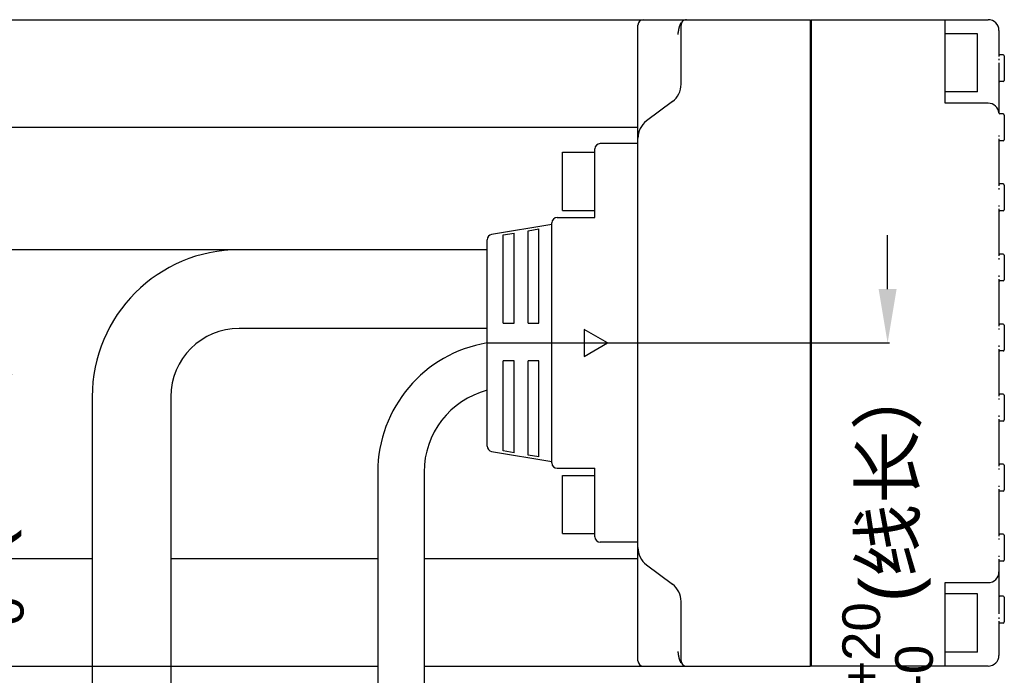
# Model space of a CAD drawing. Header units: millimetres. Extents: x 2798 to 3316, y 1544 to 1917.
# Tile 15 of 20: x 2905 to 2997, y 1642 to 1703. Entities that reach past the tile are written whole.
import ezdxf

# ---------------------------------------------------------------- set-up
doc = ezdxf.new("R2010")
doc.units = ezdxf.units.MM
doc.styles.get("Standard").update_dxf_attribs({"font": 'arial_0.ttf'})
doc.dimstyles.get("Standard").update_dxf_attribs({"dimtxt": 5, "dimasz": 5, "dimexe": 0.18, "dimexo": 0.0625, "dimgap": 0.09, "dimtad": 0, "dimdec": 1, "dimzin": 0, "dimdsep": 46, "dimtxsty": 'Standard', "dimblk2": 'NONE', "dimcen": 0.09, "dimadec": 0, "dimazin": 0, "dimtfac": 1, "dimtdec": 1, "dimtofl": 0, "dimtmove": 0, "dimatfit": 3, "dimfxl": 1, "dimtolj": 1, "dimtzin": 0, "dimarcsym": 0})

# ---------------------------------------------------------------- blocks, each defined once
blk = doc.blocks.new('*D292')
at = {"color": 0, "lineweight": -2}
for p, q in [((2985.979, 1678.283), (2985.979, 1683.283)), ((2948.872, 1673.283), (2986.159, 1673.283)), ((2946.145, 1629.081), (2986.159, 1629.081)), ((2985.979, 1624.081), (2985.979, 1619.081))]:
    blk.add_line(p, q, dxfattribs=at)
at = {"color": 0}
for points in [[(2985.146, 1678.283), (2986.813, 1678.283), (2985.979, 1673.283)], [(2986.813, 1624.081), (2985.146, 1624.081), (2985.979, 1629.081)]]:
    blk.add_solid(points, dxfattribs=at)
at = {"layer": 'Defpoints', "color": 0}
for p in [(2948.809, 1673.283), (2946.083, 1629.081), (2985.979, 1629.081)]:
    blk.add_point(p, dxfattribs=at)
at = {"color": 0, "insert": (2985.979, 1650.629), "char_height": 5, "attachment_point": 5, "rotation": 90}
blk.add_mtext('\\A1;\\fArial|b0|i0|c0|p34;500{\\H0.7x;\\S+20^ -0;}(\\f宋体|b0|i0|c134|p34;线长）', dxfattribs=at)
blk = doc.blocks.new('_None')
blk = doc.blocks.new('*D293')
at = {"color": 0, "lineweight": -2}
for p, q in [((2948.747, 1681.933), (2901.41, 1681.933)), ((2901.59, 1676.933), (2901.59, 1674.774)), ((2901.59, 1633.283), (2901.59, 1635.441)), ((2912.016, 1628.283), (2901.41, 1628.283))]:
    blk.add_line(p, q, dxfattribs=at)
at = {"color": 0}
for points in [[(2902.423, 1676.933), (2900.756, 1676.933), (2901.59, 1681.933)], [(2900.756, 1633.283), (2902.423, 1633.283), (2901.59, 1628.283)]]:
    blk.add_solid(points, dxfattribs=at)
at = {"layer": 'Defpoints', "color": 0}
for p in [(2901.59, 1681.933), (2948.809, 1681.933), (2912.078, 1628.283)]:
    blk.add_point(p, dxfattribs=at)
at = {"color": 0, "insert": (2901.59, 1655.108), "char_height": 5, "attachment_point": 5, "rotation": 90}
blk.add_mtext('\\A1;\\fArial|b0|i0|c0|p34;500{\\H0.7x;\\S+20^ -0;}(\\f宋体|b0|i0|c134|p34;线长）', dxfattribs=at)

msp = doc.modelspace()

# ---------------------------------------------------------------- linework, layer by layer
at = {"color": 7, "linetype": 'Continuous'}
for p, q in [((2869.309, 1703.283), (2978.809, 1703.283)), ((2962.809, 1643.783), (2962.809, 1702.783)), ((2966.778, 1702.967), (2966.772, 1702.955)), ((2966.809, 1697.283), (2966.809, 1702.783)), ((2978.809, 1703.183), (2978.909, 1703.283)), ((2978.809, 1643.283), (2978.809, 1703.283)), ((2978.909, 1703.283), (2995.309, 1703.283)), ((2978.909, 1643.283), (2978.909, 1703.283)), ((2991.309, 1695.533), (2991.309, 1703.283)), ((2966.516, 1701.985), (2966.509, 1701.923)), ((2966.52, 1702.017), (2966.516, 1701.985)), ((2966.525, 1702.051), (2966.52, 1702.017)), ((2966.529, 1702.086), (2966.525, 1702.051)), ((2966.535, 1702.122), (2966.529, 1702.086)), ((2966.54, 1702.159), (2966.535, 1702.122)), ((2994.309, 1701.983), (2991.309, 1701.983)), ((2994.309, 1696.583), (2994.309, 1701.983)), ((2996.309, 1702.283), (2996.309, 1699.852)), ((2996.709, 1700.033), (2996.409, 1700.033)), ((2996.809, 1699.933), (2996.809, 1697.633)), ((2996.309, 1698.313), (2996.309, 1694.633)), ((2996.709, 1697.533), (2996.409, 1697.533)), ((2994.309, 1696.583), (2991.309, 1696.583)), ((2966.009, 1695.683), (2963.609, 1693.883)), ((2995.309, 1695.533), (2991.309, 1695.533)), ((2996.709, 1694.533), (2996.389, 1694.533)), ((2996.809, 1694.433), (2996.809, 1692.133)), ((2962.809, 1693.283), (2875.309, 1693.283)), ((2962.809, 1691.783), (2959.309, 1691.783)), ((2962.809, 1691.783), (2959.309, 1691.783)), ((2996.309, 1692.214), (2996.309, 1687.852)), ((2996.709, 1692.033), (2996.409, 1692.033)), ((2955.809, 1690.983), (2958.809, 1690.983)), ((2955.809, 1685.583), (2955.809, 1690.983)), ((2958.809, 1684.923), (2958.809, 1691.283)), ((2958.809, 1684.923), (2958.809, 1691.283)), ((2996.709, 1688.033), (2996.409, 1688.033)), ((2996.809, 1687.933), (2996.809, 1685.633)), ((2955.809, 1685.583), (2958.809, 1685.583)), ((2996.309, 1685.714), (2996.309, 1681.352)), ((2996.709, 1685.533), (2996.409, 1685.533)), ((2954.809, 1684.283), (2949.227, 1683.352)), ((2954.809, 1662.143), (2954.809, 1684.423)), ((2954.809, 1662.143), (2954.809, 1684.423)), ((2955.309, 1684.923), (2958.809, 1684.923)), ((2955.309, 1684.923), (2958.809, 1684.923)), ((2950.309, 1683.308), (2951.309, 1683.479)), ((2950.309, 1675.12), (2950.309, 1683.308)), ((2951.309, 1675.12), (2951.309, 1683.479)), ((2952.609, 1683.7), (2953.609, 1683.87)), ((2952.609, 1675.12), (2952.609, 1683.7)), ((2953.609, 1675.12), (2953.609, 1683.87)), ((2948.809, 1663.706), (2948.809, 1682.859)), ((2996.709, 1681.533), (2996.409, 1681.533)), ((2996.809, 1681.433), (2996.809, 1679.133)), ((2996.309, 1679.214), (2996.309, 1674.852)), ((2996.709, 1679.033), (2996.409, 1679.033)), ((2950.309, 1675.12), (2951.309, 1675.12)), ((2952.609, 1675.12), (2953.609, 1675.12)), ((2996.709, 1675.033), (2996.409, 1675.033)), ((2948.809, 1674.633), (2925.809, 1674.633)), ((2959.974, 1673.283), (2957.809, 1674.533)), ((2957.809, 1674.533), (2957.809, 1672.033)), ((2996.809, 1674.933), (2996.809, 1672.633)), ((2957.809, 1672.033), (2959.974, 1673.283)), ((2996.309, 1672.714), (2996.309, 1668.352)), ((2996.709, 1672.533), (2996.409, 1672.533)), ((2951.309, 1671.61), (2950.309, 1671.61)), ((2950.309, 1663.257), (2950.309, 1671.61)), ((2951.309, 1663.087), (2951.309, 1671.61)), ((2953.609, 1671.61), (2952.609, 1671.61)), ((2952.609, 1662.865), (2952.609, 1671.61)), ((2953.609, 1662.695), (2953.609, 1671.61)), ((2912.159, 1668.283), (2912.159, 1628.283)), ((2919.459, 1668.283), (2919.459, 1628.283)), ((2996.709, 1668.533), (2996.409, 1668.533)), ((2996.809, 1668.433), (2996.809, 1666.133)), ((2996.309, 1666.214), (2996.309, 1661.852)), ((2996.709, 1666.033), (2996.409, 1666.033)), ((2949.227, 1663.213), (2954.809, 1662.283)), ((2951.309, 1663.087), (2950.309, 1663.257)), ((2953.609, 1662.695), (2952.609, 1662.865)), ((2938.659, 1661.298), (2938.659, 1641.581)), ((2942.959, 1661.298), (2942.959, 1641.581)), ((2955.309, 1661.643), (2958.809, 1661.643)), ((2955.309, 1661.643), (2958.809, 1661.643)), ((2958.809, 1655.283), (2958.809, 1661.643)), ((2958.809, 1655.283), (2958.809, 1661.643)), ((2996.709, 1662.033), (2996.409, 1662.033)), ((2996.809, 1661.933), (2996.809, 1659.633)), ((2955.809, 1660.983), (2958.809, 1660.983)), ((2955.809, 1655.583), (2955.809, 1660.983)), ((2996.309, 1659.714), (2996.309, 1655.352)), ((2996.709, 1659.533), (2996.409, 1659.533)), ((2955.809, 1655.583), (2958.809, 1655.583)), ((2996.709, 1655.533), (2996.409, 1655.533)), ((2996.809, 1655.433), (2996.809, 1653.133)), ((2962.809, 1654.783), (2959.309, 1654.783)), ((2962.809, 1654.783), (2959.309, 1654.783)), ((2875.309, 1653.283), (2912.159, 1653.283)), ((2919.459, 1653.283), (2938.659, 1653.283)), ((2942.959, 1653.283), (2962.809, 1653.283)), ((2942.959, 1653.283), (2962.809, 1653.283)), ((2996.309, 1653.214), (2996.309, 1648.252)), ((2963.609, 1652.683), (2966.009, 1650.883)), ((2996.709, 1653.033), (2996.409, 1653.033)), ((2991.309, 1651.033), (2995.309, 1651.033)), ((2991.309, 1643.283), (2991.309, 1651.033)), ((2994.309, 1649.983), (2991.309, 1649.983)), ((2994.309, 1644.583), (2994.309, 1649.983)), ((2996.709, 1649.783), (2996.409, 1649.783)), ((2996.809, 1649.683), (2996.809, 1647.383)), ((2966.809, 1643.783), (2966.809, 1649.283)), ((2996.307, 1647.783), (2996.307, 1647.673)), ((2996.309, 1648.252), (2996.309, 1648.138)), ((2996.309, 1647.456), (2996.309, 1644.283)), ((2996.709, 1647.283), (2996.409, 1647.283)), ((2966.509, 1644.642), (2966.516, 1644.583)), ((2994.309, 1644.583), (2991.309, 1644.583)), ((2869.309, 1643.283), (2938.659, 1643.283)), ((2942.959, 1643.283), (2978.809, 1643.283)), ((2978.809, 1643.383), (2978.909, 1643.283)), ((2995.309, 1643.283), (2978.909, 1643.283))]:
    msp.add_line(p, q, dxfattribs=at)
for points in [[(2966.615, 1702.529), (2966.608, 1702.503), (2966.602, 1702.477), (2966.595, 1702.45), (2966.589, 1702.422), (2966.583, 1702.394), (2966.577, 1702.365), (2966.571, 1702.335), (2966.565, 1702.306)], [(2966.7, 1702.796), (2966.694, 1702.78), (2966.688, 1702.763), (2966.681, 1702.745), (2966.675, 1702.727), (2966.668, 1702.708), (2966.662, 1702.689), (2966.655, 1702.668), (2966.648, 1702.647), (2966.641, 1702.625), (2966.635, 1702.602), (2966.628, 1702.579), (2966.621, 1702.554), (2966.615, 1702.529)], [(2966.759, 1702.93), (2966.755, 1702.921), (2966.75, 1702.911), (2966.745, 1702.901), (2966.74, 1702.89), (2966.735, 1702.878), (2966.729, 1702.866), (2966.724, 1702.853), (2966.718, 1702.84), (2966.712, 1702.826), (2966.706, 1702.811), (2966.7, 1702.796)], [(2966.772, 1702.955), (2966.768, 1702.947), (2966.764, 1702.939), (2966.759, 1702.93)], [(2966.782, 1702.974), (2966.782, 1702.974), (2966.778, 1702.967)], [(2966.565, 1702.306), (2966.561, 1702.283), (2966.557, 1702.261), (2966.553, 1702.24), (2966.55, 1702.219), (2966.546, 1702.198), (2966.54, 1702.159)], [(2966.516, 1644.583), (2966.521, 1644.545), (2966.526, 1644.507), (2966.531, 1644.468), (2966.537, 1644.43), (2966.542, 1644.394), (2966.548, 1644.36), (2966.553, 1644.326), (2966.559, 1644.293), (2966.565, 1644.261), (2966.571, 1644.23), (2966.577, 1644.199), (2966.583, 1644.169), (2966.59, 1644.14), (2966.596, 1644.112), (2966.603, 1644.084), (2966.609, 1644.057), (2966.616, 1644.031)], [(2966.616, 1644.031), (2966.623, 1644.006), (2966.629, 1643.982), (2966.636, 1643.958), (2966.643, 1643.935), (2966.65, 1643.913), (2966.657, 1643.892), (2966.663, 1643.871), (2966.67, 1643.852), (2966.677, 1643.833), (2966.683, 1643.814), (2966.69, 1643.796), (2966.696, 1643.78), (2966.703, 1643.763), (2966.709, 1643.748), (2966.715, 1643.733), (2966.721, 1643.718), (2966.727, 1643.705), (2966.733, 1643.692), (2966.738, 1643.679)], [(2966.738, 1643.679), (2966.744, 1643.668), (2966.749, 1643.656), (2966.754, 1643.646), (2966.759, 1643.636), (2966.764, 1643.626), (2966.768, 1643.618), (2966.772, 1643.609), (2966.776, 1643.602), (2966.781, 1643.592)]]:
    msp.add_lwpolyline(points, dxfattribs=at)
for centre, radius, start, end in [((2963.309, 1702.783), 0.5, 90, 180), ((2967.309, 1702.783), 0.5, 90, 180.00001), ((2995.309, 1702.283), 1, 0, 90), ((2996.409, 1700.133), 0.1, 180, 270), ((2996.709, 1699.933), 0.1, 0, 90), ((3004.126, 1699.531), 7.821, 179.23114, 179.98432), ((2964.809, 1697.283), 2, 306.8699, 360), ((2996.409, 1697.433), 0.1, 90, 180), ((2996.709, 1697.633), 0.1, 270, 360), ((2995.309, 1694.533), 1, 5.21591, 90), ((2996.405, 1694.633), 0.1, 185.21591, 261.38512), ((2996.409, 1694.633), 0.1, 180, 258.85808), ((2996.709, 1694.433), 0.1, 0, 90), ((2964.809, 1692.283), 2, 126.8699, 180), ((2964.809, 1692.283), 2, 126.8699, 180), ((3003.839, 1692.534), 7.534, 180.00611, 180.57457), ((3004.994, 1692.545), 8.689, 180.57108, 180.75594), ((2959.309, 1691.283), 0.5, 90, 180), ((2959.309, 1691.283), 0.5, 90, 180), ((2996.409, 1691.933), 0.1, 90, 180), ((2996.709, 1692.133), 0.1, 270, 360), ((2996.409, 1688.133), 0.1, 180, 270), ((2996.709, 1687.933), 0.1, 0, 90), ((3004.126, 1687.531), 7.821, 179.23114, 179.98432), ((3003.839, 1686.034), 7.534, 180.00611, 180.57457), ((3004.994, 1686.045), 8.689, 180.57108, 180.75594), ((2996.409, 1685.433), 0.1, 90, 180), ((2996.709, 1685.633), 0.1, 270, 360), ((2955.309, 1684.423), 0.5, 90, 180), ((2955.309, 1684.423), 0.5, 90, 180), ((2949.309, 1682.859), 0.5, 99.46233, 180), ((2925.809, 1668.283), 13.65, 90, 180), ((2996.409, 1681.633), 0.1, 180, 270), ((2996.709, 1681.433), 0.1, 0, 90), ((3004.126, 1681.031), 7.821, 179.23114, 179.98432), ((3003.839, 1679.534), 7.534, 180.00611, 180.57457), ((3004.994, 1679.545), 8.689, 180.57108, 180.75594), ((2996.409, 1678.933), 0.1, 90, 180), ((2996.709, 1679.133), 0.1, 270, 360), ((2996.409, 1675.133), 0.1, 180, 270), ((2996.709, 1674.933), 0.1, 0, 90), ((2925.809, 1668.283), 6.35, 90, 180), ((3004.126, 1674.531), 7.821, 179.23114, 179.98432), ((2950.809, 1661.298), 12.15, 99.47452, 180), ((3003.839, 1673.034), 7.534, 180.00611, 180.57457), ((3004.994, 1673.045), 8.689, 180.57108, 180.75594), ((2996.409, 1672.433), 0.1, 90, 180), ((2996.709, 1672.633), 0.1, 270, 360), ((2950.809, 1661.298), 7.85, 104.76038, 180), ((2996.409, 1668.633), 0.1, 180, 270), ((3004.126, 1668.031), 7.821, 179.23114, 179.98432), ((2996.709, 1668.433), 0.1, 0, 90), ((3003.839, 1666.534), 7.534, 180.00611, 180.57457), ((3004.994, 1666.545), 8.689, 180.57108, 180.75594), ((2996.409, 1665.933), 0.1, 90, 180), ((2996.709, 1666.133), 0.1, 270, 360), ((2949.309, 1663.706), 0.5, 180, 260.53767), ((2955.309, 1662.143), 0.5, 180, 270), ((2955.309, 1662.143), 0.5, 180, 270), ((3004.126, 1661.531), 7.821, 179.23114, 179.98432), ((2996.409, 1662.133), 0.1, 180, 270), ((2996.709, 1661.933), 0.1, 0, 90), ((3003.839, 1660.034), 7.534, 180.00611, 180.57457), ((3004.994, 1660.045), 8.689, 180.57108, 180.75594), ((2996.409, 1659.433), 0.1, 90, 180), ((2996.709, 1659.633), 0.1, 270, 360), ((2959.309, 1655.283), 0.5, 180, 270), ((2959.309, 1655.283), 0.5, 180, 270), ((3004.126, 1655.031), 7.821, 179.23114, 179.98432), ((2996.409, 1655.633), 0.1, 180, 270), ((2996.709, 1655.433), 0.1, 0, 90), ((2964.809, 1654.283), 2, 180, 233.1301), ((2964.809, 1654.283), 2, 180, 233.1301), ((3003.839, 1653.534), 7.534, 180.00611, 180.57457), ((3004.994, 1653.545), 8.689, 180.57108, 180.75594), ((2996.709, 1653.133), 0.1, 270, 360), ((2996.409, 1652.933), 0.1, 90, 180), ((2995.309, 1652.033), 1, 270, 360), ((2964.809, 1649.283), 2, 0, 53.1301), ((2996.409, 1649.883), 0.1, 180, 270), ((2996.709, 1649.683), 0.1, 0, 90), ((2996.409, 1647.183), 0.1, 90, 180), ((2996.709, 1647.383), 0.1, 270, 360), ((2995.309, 1644.283), 1, 270, 360), ((2963.309, 1643.783), 0.5, 180, 270), ((2967.309, 1643.783), 0.5, 180, 270)]:
    msp.add_arc(centre, radius, start, end, dxfattribs=at)
msp.add_open_spline([(2996.305, 1699.283), (2996.305, 1698.96), (2996.309, 1698.636), (2996.309, 1698.313)], degree=3, dxfattribs=at)

# ---------------------------------------------------------------- dimensions: what is measured, and where the dimension line sits
at = {"color": 3}
dim = msp.add_linear_dim(base=(2985.979, 1629.081), p1=(2948.809, 1673.283), p2=(2946.083, 1629.081), angle=90, text='\\fArial|b0|i0|c0|p34;500{\\H0.7x;\\S+20^ -0;}(\\f宋体|b0|i0|c134|p34;线长）', dimstyle='Standard', override={"dimtxsty": 'Standard', "dimblk2": 'None'}, dxfattribs=at)
dim.commit()
dim.dimension.update_dxf_attribs({"geometry": '*D292', "text_midpoint": (2985.979, 1650.629), "dimtype": 160})
dim = msp.add_linear_dim(base=(2901.59, 1681.933), p1=(2912.078, 1628.283), p2=(2948.809, 1681.933), angle=90, text='\\fArial|b0|i0|c0|p34;500{\\H0.7x;\\S+20^ -0;}(\\f宋体|b0|i0|c134|p34;线长）', dimstyle='Standard', override={"dimtxsty": 'Standard', "dimblk2": 'None'}, dxfattribs=at)
dim.commit()
dim.dimension.update_dxf_attribs({"geometry": '*D293', "text_midpoint": (2901.59, 1655.108)})

doc.saveas('drawing.dxf')
